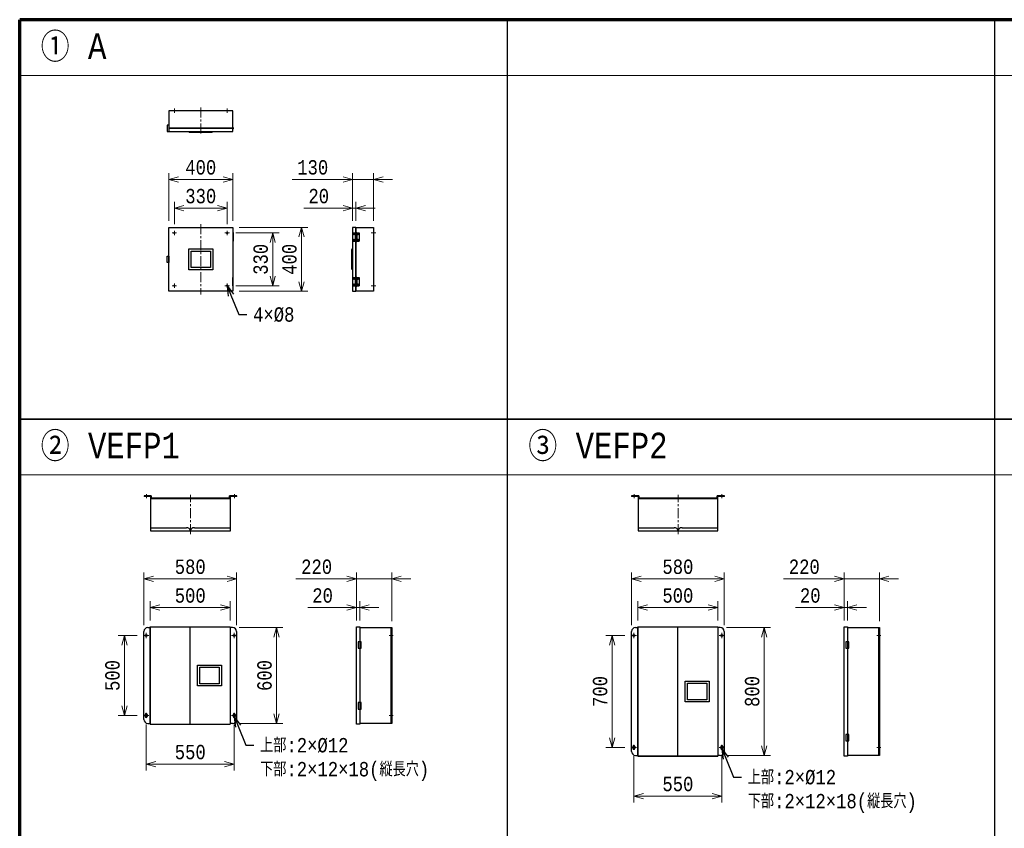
# Model space of a CAD drawing. Header units: millimetres. Extents: x 0 to 29120, y 0 to 20485.
# Tile 6 of 9: x 15120 to 21278, y 14388 to 19450. Entities that reach past the tile are written whole.
import ezdxf
from ezdxf import colors
from ezdxf.entities.mleader import LeaderData, LeaderLine
from ezdxf.math import Vec2, Vec3

# ---------------------------------------------------------------- set-up
doc = ezdxf.new("R2010")
doc.units = ezdxf.units.MM
doc.header["$LTSCALE"] = 50
doc.linetypes.add('CENTER', pattern=[2, 1.25, -0.25, 0.25, -0.25])
doc.linetypes.add('DASHED', pattern=[19.05, 12.7, -6.35])
doc.layers.get('Defpoints').update_dxf_attribs({"color": 8})
for name, color, linetype, lineweight in [('CENTER', 4, 'CENTER', 13), ('DASHED', 3, 'Continuous', 13), ('NOTE', 3, 'Continuous', 13), ('SIZE', 3, 'Continuous', 13)]:
    doc.layers.add(name, color=color, linetype=linetype, lineweight=lineweight)
doc.layers.add('DETAIL', color=7, linetype='Continuous')
doc.styles.get("Standard").update_dxf_attribs({"font": 'monotxt.shx', "width": 0.83, "bigfont": 'extfont.shx'})
doc.dimstyles.get("Standard").update_dxf_attribs({"dimtxt": 90, "dimasz": 60, "dimexe": 40, "dimexo": 40, "dimgap": 30, "dimtad": 1, "dimdec": 1, "dimdsep": 46, "dimtxsty": 'Standard', "dimblk": 'OPEN30', "dimcen": 0, "dimdle": 4.496, "dimclrd": 256, "dimclre": 256, "dimclrt": 256, "dimazin": 2, "dimtfac": 1, "dimtdec": 1, "dimtmove": 0, "dimatfit": 1, "dimldrblk": 'OPEN30', "dimfxl": 1, "dimlwd": -1, "dimlwe": -1, "dimarcsym": 0})

# ---------------------------------------------------------------- blocks, each defined once
blk = doc.blocks.new('_Open30')
at = {"color": 0, "linetype": 'ByBlock', "lineweight": -2}
for p, q in [((-1, 0.27), (0, 0)), ((0, 0), (-1, -0.27)), ((0, 0), (-1, 0))]:
    blk.add_line(p, q, dxfattribs=at)
blk = doc.blocks.new('*D22')
at = {"layer": 'Defpoints', "color": 0}
for p in [(16431.5, 18115), (16431.5, 17785), (16702.5, 17785)]:
    blk.add_point(p, dxfattribs=at)
at = {"layer": 'SIZE'}
for p, q in [((16471.5, 18115), (16742.5, 18115)), ((16702.5, 18055), (16702.5, 17845)), ((16471.5, 17785), (16742.5, 17785))]:
    blk.add_line(p, q, dxfattribs=at)
at = {"layer": 'SIZE', "xscale": 60, "yscale": 60, "zscale": 60}
for p, rotation in [((16702.5, 18115), 90), ((16702.5, 17785), 270)]:
    blk.add_blockref('_Open30', p, dxfattribs=dict(at, rotation=rotation))
at = {"layer": 'SIZE', "insert": (16627.5, 17950), "char_height": 90, "attachment_point": 5, "rotation": 90}
blk.add_mtext('330', dxfattribs=at)
blk = doc.blocks.new('*D23')
at = {"layer": 'Defpoints', "color": 0}
for p in [(16452.5, 18150), (16882.5, 18150), (16452.5, 17750)]:
    blk.add_point(p, dxfattribs=at)
at = {"layer": 'SIZE'}
for p, q in [((16492.5, 18150), (16922.5, 18150)), ((16882.5, 17810), (16882.5, 18090)), ((16492.5, 17750), (16922.5, 17750))]:
    blk.add_line(p, q, dxfattribs=at)
at = {"layer": 'SIZE', "xscale": 60, "yscale": 60, "zscale": 60}
for p, rotation in [((16882.5, 18150), 90), ((16882.5, 17750), 270)]:
    blk.add_blockref('_Open30', p, dxfattribs=dict(at, rotation=rotation))
at = {"layer": 'SIZE', "insert": (16807.5, 17950), "char_height": 90, "attachment_point": 5, "rotation": 90}
blk.add_mtext('400', dxfattribs=at)
blk = doc.blocks.new('*D24')
at = {"layer": 'Defpoints', "color": 0}
for p in [(16417.5, 18270), (16087.5, 18129), (16417.5, 18129)]:
    blk.add_point(p, dxfattribs=at)
at = {"layer": 'SIZE'}
for p, q in [((16087.5, 18169), (16087.5, 18310)), ((16417.5, 18169), (16417.5, 18310)), ((16147.5, 18270), (16357.5, 18270))]:
    blk.add_line(p, q, dxfattribs=at)
at = {"layer": 'SIZE', "xscale": 60, "yscale": 60, "zscale": 60, "rotation": 180}
blk.add_blockref('_Open30', (16087.5, 18270), dxfattribs=at)
at = {"layer": 'SIZE', "xscale": 60, "yscale": 60, "zscale": 60}
blk.add_blockref('_Open30', (16417.5, 18270), dxfattribs=at)
at = {"layer": 'SIZE', "insert": (16252.5, 18345), "char_height": 90, "attachment_point": 5}
blk.add_mtext('330', dxfattribs=at)
blk = doc.blocks.new('*D25')
at = {"layer": 'Defpoints', "color": 0}
for p in [(16452.5, 18450), (16052.5, 18150), (16452.5, 18150)]:
    blk.add_point(p, dxfattribs=at)
at = {"layer": 'SIZE'}
for p, q in [((16052.5, 18190), (16052.5, 18490)), ((16452.5, 18190), (16452.5, 18490)), ((16112.5, 18450), (16392.5, 18450))]:
    blk.add_line(p, q, dxfattribs=at)
at = {"layer": 'SIZE', "xscale": 60, "yscale": 60, "zscale": 60, "rotation": 180}
blk.add_blockref('_Open30', (16052.5, 18450), dxfattribs=at)
at = {"layer": 'SIZE', "xscale": 60, "yscale": 60, "zscale": 60}
blk.add_blockref('_Open30', (16452.5, 18450), dxfattribs=at)
at = {"layer": 'SIZE', "insert": (16252.5, 18525), "char_height": 90, "attachment_point": 5}
blk.add_mtext('400', dxfattribs=at)
blk = doc.blocks.new('*D26')
at = {"layer": 'Defpoints', "color": 0}
for p in [(17202.5, 18270), (17202.5, 18150), (17222.5, 18150)]:
    blk.add_point(p, dxfattribs=at)
at = {"layer": 'SIZE'}
for p, q in [((17202.5, 18190), (17202.5, 18310)), ((17222.5, 18190), (17222.5, 18310)), ((17142.5, 18270), (16898, 18270)), ((17222.5, 18270), (17202.5, 18270)), ((17282.5, 18270), (17342.5, 18270))]:
    blk.add_line(p, q, dxfattribs=at)
at = {"layer": 'SIZE', "xscale": 60, "yscale": 60, "zscale": 60}
blk.add_blockref('_Open30', (17202.5, 18270), dxfattribs=at)
at = {"layer": 'SIZE', "xscale": 60, "yscale": 60, "zscale": 60, "rotation": 180}
blk.add_blockref('_Open30', (17222.5, 18270), dxfattribs=at)
at = {"layer": 'SIZE', "insert": (16990.3, 18345), "char_height": 90, "attachment_point": 5}
blk.add_mtext('20', dxfattribs=at)
blk = doc.blocks.new('*D27')
at = {"layer": 'Defpoints', "color": 0}
for p in [(17202.5, 18450), (17202.5, 18150), (17332.5, 18150)]:
    blk.add_point(p, dxfattribs=at)
at = {"layer": 'SIZE'}
for p, q in [((17202.5, 18190), (17202.5, 18490)), ((17332.5, 18190), (17332.5, 18490)), ((17142.5, 18450), (16823.3, 18450)), ((17332.5, 18450), (17202.5, 18450)), ((17392.5, 18450), (17452.5, 18450))]:
    blk.add_line(p, q, dxfattribs=at)
at = {"layer": 'SIZE', "xscale": 60, "yscale": 60, "zscale": 60}
blk.add_blockref('_Open30', (17202.5, 18450), dxfattribs=at)
at = {"layer": 'SIZE', "xscale": 60, "yscale": 60, "zscale": 60, "rotation": 180}
blk.add_blockref('_Open30', (17332.5, 18450), dxfattribs=at)
at = {"layer": 'SIZE', "insert": (16952.9, 18525), "char_height": 90, "attachment_point": 5}
blk.add_mtext('130', dxfattribs=at)
blk = doc.blocks.new('*D40')
at = {"layer": 'Defpoints', "color": 0}
for p in [(16436.7, 15770), (15936.7, 15650), (16436.7, 15650)]:
    blk.add_point(p, dxfattribs=at)
at = {"layer": 'SIZE'}
for p, q in [((15936.7, 15690), (15936.7, 15810)), ((15996.7, 15770), (16376.7, 15770)), ((16436.7, 15690), (16436.7, 15810))]:
    blk.add_line(p, q, dxfattribs=at)
at = {"layer": 'SIZE', "xscale": 60, "yscale": 60, "zscale": 60, "rotation": 180}
blk.add_blockref('_Open30', (15936.7, 15770), dxfattribs=at)
at = {"layer": 'SIZE', "xscale": 60, "yscale": 60, "zscale": 60}
blk.add_blockref('_Open30', (16436.7, 15770), dxfattribs=at)
at = {"layer": 'SIZE', "insert": (16186.7, 15845), "char_height": 90, "attachment_point": 5}
blk.add_mtext('500', dxfattribs=at)
blk = doc.blocks.new('*D41')
at = {"layer": 'Defpoints', "color": 0}
for p in [(16476.7, 15950), (15896.7, 15620), (16476.7, 15620)]:
    blk.add_point(p, dxfattribs=at)
at = {"layer": 'SIZE'}
for p, q in [((15896.7, 15660), (15896.7, 15990)), ((15956.7, 15950), (16416.7, 15950)), ((16476.7, 15660), (16476.7, 15990))]:
    blk.add_line(p, q, dxfattribs=at)
at = {"layer": 'SIZE', "xscale": 60, "yscale": 60, "zscale": 60, "rotation": 180}
blk.add_blockref('_Open30', (15896.7, 15950), dxfattribs=at)
at = {"layer": 'SIZE', "xscale": 60, "yscale": 60, "zscale": 60}
blk.add_blockref('_Open30', (16476.7, 15950), dxfattribs=at)
at = {"layer": 'SIZE', "insert": (16186.7, 16025), "char_height": 90, "attachment_point": 5}
blk.add_mtext('580', dxfattribs=at)
blk = doc.blocks.new('*D42')
at = {"layer": 'Defpoints', "color": 0}
for p in [(15911.7, 15079), (16461.7, 15079), (16461.7, 14790)]:
    blk.add_point(p, dxfattribs=at)
at = {"layer": 'SIZE'}
for p, q in [((15911.7, 15039), (15911.7, 14750)), ((16461.7, 15039), (16461.7, 14750)), ((15971.7, 14790), (16401.7, 14790))]:
    blk.add_line(p, q, dxfattribs=at)
at = {"layer": 'SIZE', "xscale": 60, "yscale": 60, "zscale": 60, "rotation": 180}
blk.add_blockref('_Open30', (15911.7, 14790), dxfattribs=at)
at = {"layer": 'SIZE', "xscale": 60, "yscale": 60, "zscale": 60}
blk.add_blockref('_Open30', (16461.7, 14790), dxfattribs=at)
at = {"layer": 'SIZE', "insert": (16186.7, 14865), "char_height": 90, "attachment_point": 5}
blk.add_mtext('550', dxfattribs=at)
blk = doc.blocks.new('*D43')
at = {"layer": 'Defpoints', "color": 0}
for p in [(15895.7, 15595), (15775.7, 15095), (15895.7, 15095)]:
    blk.add_point(p, dxfattribs=at)
at = {"layer": 'SIZE'}
for p, q in [((15855.7, 15595), (15735.7, 15595)), ((15775.7, 15535), (15775.7, 15155)), ((15855.7, 15095), (15735.7, 15095))]:
    blk.add_line(p, q, dxfattribs=at)
at = {"layer": 'SIZE', "xscale": 60, "yscale": 60, "zscale": 60}
for p, rotation in [((15775.7, 15595), 90), ((15775.7, 15095), 270)]:
    blk.add_blockref('_Open30', p, dxfattribs=dict(at, rotation=rotation))
at = {"layer": 'SIZE', "insert": (15700.7, 15345), "char_height": 90, "attachment_point": 5, "rotation": 90}
blk.add_mtext('500', dxfattribs=at)
blk = doc.blocks.new('*D44')
at = {"layer": 'Defpoints', "color": 0}
for p in [(16451.7, 15645), (16451.7, 15045), (16726.7, 15045)]:
    blk.add_point(p, dxfattribs=at)
at = {"layer": 'SIZE'}
for p, q in [((16491.7, 15645), (16766.7, 15645)), ((16726.7, 15585), (16726.7, 15105)), ((16491.7, 15045), (16766.7, 15045))]:
    blk.add_line(p, q, dxfattribs=at)
at = {"layer": 'SIZE', "xscale": 60, "yscale": 60, "zscale": 60}
for p, rotation in [((16726.7, 15645), 90), ((16726.7, 15045), 270)]:
    blk.add_blockref('_Open30', p, dxfattribs=dict(at, rotation=rotation))
at = {"layer": 'SIZE', "insert": (16651.7, 15345), "char_height": 90, "attachment_point": 5, "rotation": 90}
blk.add_mtext('600', dxfattribs=at)
blk = doc.blocks.new('*D45')
at = {"layer": 'Defpoints', "color": 0}
for p in [(17226.7, 15770), (17226.7, 15650), (17246.7, 15650)]:
    blk.add_point(p, dxfattribs=at)
at = {"layer": 'SIZE'}
for p, q in [((17166.7, 15770), (16922.2, 15770)), ((17226.7, 15690), (17226.7, 15810)), ((17246.7, 15770), (17226.7, 15770)), ((17246.7, 15690), (17246.7, 15810)), ((17306.7, 15770), (17366.7, 15770))]:
    blk.add_line(p, q, dxfattribs=at)
at = {"layer": 'SIZE', "xscale": 60, "yscale": 60, "zscale": 60}
blk.add_blockref('_Open30', (17226.7, 15770), dxfattribs=at)
at = {"layer": 'SIZE', "xscale": 60, "yscale": 60, "zscale": 60, "rotation": 180}
blk.add_blockref('_Open30', (17246.7, 15770), dxfattribs=at)
at = {"layer": 'SIZE', "insert": (17014.5, 15845), "char_height": 90, "attachment_point": 5}
blk.add_mtext('20', dxfattribs=at)
blk = doc.blocks.new('*D46')
at = {"layer": 'Defpoints', "color": 0}
for p in [(17226.7, 15950), (17226.7, 15650), (17446.7, 15645)]:
    blk.add_point(p, dxfattribs=at)
at = {"layer": 'SIZE'}
for p, q in [((17166.7, 15950), (16847.5, 15950)), ((17226.7, 15690), (17226.7, 15990)), ((17446.7, 15950), (17226.7, 15950)), ((17446.7, 15685), (17446.7, 15990)), ((17506.7, 15950), (17566.7, 15950))]:
    blk.add_line(p, q, dxfattribs=at)
at = {"layer": 'SIZE', "xscale": 60, "yscale": 60, "zscale": 60}
blk.add_blockref('_Open30', (17226.7, 15950), dxfattribs=at)
at = {"layer": 'SIZE', "xscale": 60, "yscale": 60, "zscale": 60, "rotation": 180}
blk.add_blockref('_Open30', (17446.7, 15950), dxfattribs=at)
at = {"layer": 'SIZE', "insert": (16977.1, 16025), "char_height": 90, "attachment_point": 5}
blk.add_mtext('220', dxfattribs=at)
blk = doc.blocks.new('*D47')
at = {"layer": 'Defpoints', "color": 0}
for p in [(19486.7, 15770), (18986.7, 15650), (19486.7, 15650)]:
    blk.add_point(p, dxfattribs=at)
at = {"layer": 'SIZE'}
for p, q in [((18986.7, 15690), (18986.7, 15810)), ((19046.7, 15770), (19426.7, 15770)), ((19486.7, 15690), (19486.7, 15810))]:
    blk.add_line(p, q, dxfattribs=at)
at = {"layer": 'SIZE', "xscale": 60, "yscale": 60, "zscale": 60, "rotation": 180}
blk.add_blockref('_Open30', (18986.7, 15770), dxfattribs=at)
at = {"layer": 'SIZE', "xscale": 60, "yscale": 60, "zscale": 60}
blk.add_blockref('_Open30', (19486.7, 15770), dxfattribs=at)
at = {"layer": 'SIZE', "insert": (19236.7, 15845), "char_height": 90, "attachment_point": 5}
blk.add_mtext('500', dxfattribs=at)
blk = doc.blocks.new('*D48')
at = {"layer": 'Defpoints', "color": 0}
for p in [(19526.7, 15950), (18946.7, 15620), (19526.7, 15620)]:
    blk.add_point(p, dxfattribs=at)
at = {"layer": 'SIZE'}
for p, q in [((18946.7, 15660), (18946.7, 15990)), ((19006.7, 15950), (19466.7, 15950)), ((19526.7, 15660), (19526.7, 15990))]:
    blk.add_line(p, q, dxfattribs=at)
at = {"layer": 'SIZE', "xscale": 60, "yscale": 60, "zscale": 60, "rotation": 180}
blk.add_blockref('_Open30', (18946.7, 15950), dxfattribs=at)
at = {"layer": 'SIZE', "xscale": 60, "yscale": 60, "zscale": 60}
blk.add_blockref('_Open30', (19526.7, 15950), dxfattribs=at)
at = {"layer": 'SIZE', "insert": (19236.7, 16025), "char_height": 90, "attachment_point": 5}
blk.add_mtext('580', dxfattribs=at)
blk = doc.blocks.new('*D49')
at = {"layer": 'Defpoints', "color": 0}
for p in [(18961.7, 14879), (19511.7, 14879), (19511.7, 14590)]:
    blk.add_point(p, dxfattribs=at)
at = {"layer": 'SIZE'}
for p, q in [((18961.7, 14839), (18961.7, 14550)), ((19511.7, 14839), (19511.7, 14550)), ((19021.7, 14590), (19451.7, 14590))]:
    blk.add_line(p, q, dxfattribs=at)
at = {"layer": 'SIZE', "xscale": 60, "yscale": 60, "zscale": 60, "rotation": 180}
blk.add_blockref('_Open30', (18961.7, 14590), dxfattribs=at)
at = {"layer": 'SIZE', "xscale": 60, "yscale": 60, "zscale": 60}
blk.add_blockref('_Open30', (19511.7, 14590), dxfattribs=at)
at = {"layer": 'SIZE', "insert": (19236.7, 14665), "char_height": 90, "attachment_point": 5}
blk.add_mtext('550', dxfattribs=at)
blk = doc.blocks.new('*D50')
at = {"layer": 'Defpoints', "color": 0}
for p in [(18945.7, 15595), (18825.7, 14895), (18945.7, 14895)]:
    blk.add_point(p, dxfattribs=at)
at = {"layer": 'SIZE'}
for p, q in [((18905.7, 15595), (18785.7, 15595)), ((18825.7, 15535), (18825.7, 14955)), ((18905.7, 14895), (18785.7, 14895))]:
    blk.add_line(p, q, dxfattribs=at)
at = {"layer": 'SIZE', "xscale": 60, "yscale": 60, "zscale": 60}
for p, rotation in [((18825.7, 15595), 90), ((18825.7, 14895), 270)]:
    blk.add_blockref('_Open30', p, dxfattribs=dict(at, rotation=rotation))
at = {"layer": 'SIZE', "insert": (18750.7, 15245), "char_height": 90, "attachment_point": 5, "rotation": 90}
blk.add_mtext('700', dxfattribs=at)
blk = doc.blocks.new('*D51')
at = {"layer": 'Defpoints', "color": 0}
for p in [(19501.7, 15645), (19501.7, 14845), (19776.7, 14845)]:
    blk.add_point(p, dxfattribs=at)
at = {"layer": 'SIZE'}
for p, q in [((19541.7, 15645), (19816.7, 15645)), ((19776.7, 15585), (19776.7, 14905)), ((19541.7, 14845), (19816.7, 14845))]:
    blk.add_line(p, q, dxfattribs=at)
at = {"layer": 'SIZE', "xscale": 60, "yscale": 60, "zscale": 60}
for p, rotation in [((19776.7, 15645), 90), ((19776.7, 14845), 270)]:
    blk.add_blockref('_Open30', p, dxfattribs=dict(at, rotation=rotation))
at = {"layer": 'SIZE', "insert": (19701.7, 15245), "char_height": 90, "attachment_point": 5, "rotation": 90}
blk.add_mtext('800', dxfattribs=at)
blk = doc.blocks.new('*D52')
at = {"layer": 'Defpoints', "color": 0}
for p in [(20276.7, 15770), (20276.7, 15650), (20296.7, 15650)]:
    blk.add_point(p, dxfattribs=at)
at = {"layer": 'SIZE'}
for p, q in [((20216.7, 15770), (19972.2, 15770)), ((20276.7, 15690), (20276.7, 15810)), ((20296.7, 15770), (20276.7, 15770)), ((20296.7, 15690), (20296.7, 15810)), ((20356.7, 15770), (20416.7, 15770))]:
    blk.add_line(p, q, dxfattribs=at)
at = {"layer": 'SIZE', "xscale": 60, "yscale": 60, "zscale": 60}
blk.add_blockref('_Open30', (20276.7, 15770), dxfattribs=at)
at = {"layer": 'SIZE', "xscale": 60, "yscale": 60, "zscale": 60, "rotation": 180}
blk.add_blockref('_Open30', (20296.7, 15770), dxfattribs=at)
at = {"layer": 'SIZE', "insert": (20064.5, 15845), "char_height": 90, "attachment_point": 5}
blk.add_mtext('20', dxfattribs=at)
blk = doc.blocks.new('*D53')
at = {"layer": 'Defpoints', "color": 0}
for p in [(20276.7, 15950), (20276.7, 15650), (20496.7, 15645)]:
    blk.add_point(p, dxfattribs=at)
at = {"layer": 'SIZE'}
for p, q in [((20216.7, 15950), (19897.5, 15950)), ((20276.7, 15690), (20276.7, 15990)), ((20496.7, 15950), (20276.7, 15950)), ((20496.7, 15685), (20496.7, 15990)), ((20556.7, 15950), (20616.7, 15950))]:
    blk.add_line(p, q, dxfattribs=at)
at = {"layer": 'SIZE', "xscale": 60, "yscale": 60, "zscale": 60}
blk.add_blockref('_Open30', (20276.7, 15950), dxfattribs=at)
at = {"layer": 'SIZE', "xscale": 60, "yscale": 60, "zscale": 60, "rotation": 180}
blk.add_blockref('_Open30', (20496.7, 15950), dxfattribs=at)
at = {"layer": 'SIZE', "insert": (20027.1, 16025), "char_height": 90, "attachment_point": 5}
blk.add_mtext('220', dxfattribs=at)
blk = doc.blocks.new('A$C5EB03D13')
at = {"layer": 'DETAIL'}
for points in [[(-75, -65), (-75, 65), (75, 65), (75, -65)], [(-60.25, -51.5), (-60.25, 51.5), (60.25, 51.5), (60.25, -51.5)]]:
    blk.add_lwpolyline(points, close=True, dxfattribs=at)

msp = doc.modelspace()

# ---------------------------------------------------------------- linework, layer by layer
at = {"layer": 'CENTER', "linetype": 'CENTER'}
for p, q in [((16087.51, 18893.99), (16087.51, 18865.99)), ((16252.51, 18899.99), (16252.51, 18724.99)), ((16417.51, 18893.99), (16417.51, 18865.99)), ((16252.51, 18169.99), (16252.51, 17729.99)), ((16101.51, 18114.99), (16073.51, 18114.99)), ((16087.51, 18128.99), (16087.51, 18100.99)), ((16431.51, 18114.99), (16403.51, 18114.99)), ((16417.51, 18128.99), (16417.51, 18100.99)), ((17318.51, 18114.99), (17346.51, 18114.99)), ((16087.51, 17798.99), (16087.51, 17770.99)), ((16417.51, 17798.99), (16417.51, 17770.99)), ((16101.51, 17784.99), (16073.51, 17784.99)), ((16431.51, 17784.99), (16403.51, 17784.99)), ((17318.51, 17784.99), (17346.51, 17784.99)), ((15912.51, 16479.99), (15912.51, 16454.99)), ((16187.51, 16229.99), (16187.51, 16474.99)), ((16462.51, 16454.99), (16462.51, 16479.99)), ((18962.51, 16479.99), (18962.51, 16454.99)), ((19237.51, 16229.99), (19237.51, 16474.99)), ((19512.51, 16454.99), (19512.51, 16479.99)), ((17431.74, 15594.99), (17456.74, 15594.99)), ((20481.74, 15594.99), (20506.74, 15594.99)), ((17456.74, 15094.99), (17431.74, 15094.99)), ((20506.74, 14894.99), (20481.74, 14894.99))]:
    msp.add_line(p, q, dxfattribs=at)
at = {"layer": 'CENTER', "linetype": 'Continuous'}
for p, q in [((15895.74, 15594.99), (15927.74, 15594.99)), ((15911.74, 15610.99), (15911.74, 15578.99)), ((16445.74, 15594.99), (16477.74, 15594.99)), ((16461.74, 15610.99), (16461.74, 15578.99)), ((18945.74, 15594.99), (18977.74, 15594.99)), ((18961.74, 15610.99), (18961.74, 15578.99)), ((19495.74, 15594.99), (19527.74, 15594.99)), ((19511.74, 15610.99), (19511.74, 15578.99)), ((15895.74, 15094.99), (15927.74, 15094.99)), ((15911.74, 15110.99), (15911.74, 15078.99)), ((16445.74, 15094.99), (16477.74, 15094.99)), ((16461.74, 15110.99), (16461.74, 15078.99)), ((18961.74, 14910.99), (18961.74, 14878.99)), ((19511.74, 14910.99), (19511.74, 14878.99)), ((18945.74, 14894.99), (18977.74, 14894.99)), ((19495.74, 14894.99), (19527.74, 14894.99))]:
    msp.add_line(p, q, dxfattribs=at)
at = {"layer": 'DASHED', "linetype": 'DASHED'}
for centre in [(16087.51, 18114.99), (16417.51, 18114.99), (16087.51, 17784.99), (16417.51, 17784.99)]:
    msp.add_circle(centre, 4, dxfattribs=at)
at = {"layer": 'DETAIL'}
for p, q in [((16052.51, 18879.99), (16052.51, 18749.99)), ((16452.51, 18116.99), (16456.01, 18116.99)), ((16453.71, 18116.99), (16453.71, 18062.99)), ((16456.01, 18116.99), (16456.01, 18062.99)), ((17204.24, 18115.99), (17244.01, 18115.99)), ((17204.24, 18063.99), (17204.24, 18115.99)), ((17219.01, 18116.99), (17219.01, 18062.99)), ((17222.51, 18116.99), (17219.01, 18116.99)), ((17220.01, 18115.99), (17220.01, 18063.99)), ((17222.51, 18117.49), (17229.01, 18117.49)), ((17228.01, 18115.99), (17228.01, 18063.99)), ((17229.01, 18062.49), (17229.01, 18117.49)), ((17244.01, 18115.99), (17244.01, 18063.99)), ((16452.51, 18102.99), (16456.01, 18102.99)), ((16452.51, 18076.99), (16456.01, 18076.99)), ((16452.51, 18062.99), (16456.01, 18062.99)), ((17204.24, 18063.99), (17244.01, 18063.99)), ((17222.51, 18062.99), (17219.01, 18062.99)), ((17220.01, 18102.99), (17228.01, 18102.99)), ((17220.01, 18076.99), (17228.01, 18076.99)), ((17222.51, 18062.49), (17229.01, 18062.49)), ((16452.51, 17836.99), (16456.01, 17836.99)), ((16452.51, 17822.99), (16456.01, 17822.99)), ((16453.71, 17782.99), (16453.71, 17836.99)), ((16456.01, 17782.99), (16456.01, 17836.99)), ((17204.24, 17783.99), (17204.24, 17835.99)), ((17204.24, 17835.99), (17244.01, 17835.99)), ((17219.01, 17836.99), (17219.01, 17782.99)), ((17222.51, 17836.99), (17219.01, 17836.99)), ((17220.01, 17835.99), (17220.01, 17783.99)), ((17220.01, 17822.99), (17228.01, 17822.99)), ((17222.51, 17837.49), (17229.01, 17837.49)), ((17228.01, 17835.99), (17228.01, 17783.99)), ((17229.01, 17782.49), (17229.01, 17837.49)), ((17244.01, 17835.99), (17244.01, 17783.99)), ((16452.51, 17796.99), (16456.01, 17796.99)), ((16452.51, 17782.99), (16456.01, 17782.99)), ((17204.24, 17783.99), (17244.01, 17783.99)), ((17222.51, 17782.99), (17219.01, 17782.99)), ((17220.01, 17796.99), (17228.01, 17796.99)), ((17222.51, 17782.49), (17229.01, 17782.49)), ((15942.51, 16469.99), (15897.51, 16469.99)), ((15897.51, 16469.99), (15897.51, 16464.99)), ((15937.51, 16464.99), (15897.51, 16464.99)), ((15937.51, 16464.99), (15937.51, 16249.99)), ((16437.51, 16449.99), (15937.51, 16449.99)), ((15942.51, 16469.99), (15942.51, 16454.99)), ((16432.51, 16454.99), (15942.51, 16454.99)), ((16477.51, 16469.99), (16432.51, 16469.99)), ((16432.51, 16454.99), (16432.51, 16469.99)), ((16437.51, 16249.99), (16437.51, 16464.99)), ((16477.51, 16464.99), (16437.51, 16464.99)), ((16477.51, 16464.99), (16477.51, 16469.99)), ((18992.51, 16469.99), (18947.51, 16469.99)), ((18947.51, 16469.99), (18947.51, 16464.99)), ((18987.51, 16464.99), (18947.51, 16464.99)), ((18987.51, 16464.99), (18987.51, 16249.99)), ((19487.51, 16449.99), (18987.51, 16449.99)), ((18992.51, 16469.99), (18992.51, 16454.99)), ((19482.51, 16454.99), (18992.51, 16454.99)), ((19527.51, 16469.99), (19482.51, 16469.99)), ((19482.51, 16454.99), (19482.51, 16469.99)), ((19487.51, 16249.99), (19487.51, 16464.99)), ((19527.51, 16464.99), (19487.51, 16464.99)), ((19527.51, 16464.99), (19527.51, 16469.99)), ((15937.51, 16269.99), (16162.51, 16269.99)), ((16212.51, 16269.99), (16437.51, 16269.99)), ((18987.51, 16269.99), (19212.51, 16269.99)), ((19262.51, 16269.99), (19487.51, 16269.99)), ((15937.51, 16249.99), (16437.51, 16249.99)), ((18987.51, 16249.99), (19487.51, 16249.99)), ((15921.74, 15644.99), (15936.74, 15644.99)), ((15936.74, 15649.99), (16436.74, 15649.99)), ((15936.74, 15039.99), (15936.74, 15649.99)), ((15936.74, 15648.99), (16436.74, 15648.99)), ((15937.74, 15040.99), (15937.74, 15648.99)), ((16186.74, 15040.99), (16186.74, 15649.99)), ((16435.74, 15648.99), (16435.74, 15040.99)), ((16436.74, 15649.99), (16436.74, 15039.99)), ((16451.74, 15644.99), (16436.74, 15644.99)), ((17226.74, 15649.99), (17246.74, 15649.99)), ((17246.74, 15644.99), (17446.74, 15644.99)), ((17441.74, 15644.99), (17441.74, 15044.99)), ((17446.74, 15644.99), (17446.74, 15044.99)), ((18971.74, 15644.99), (18986.74, 15644.99)), ((18986.74, 15649.99), (19486.74, 15649.99)), ((18986.74, 14839.99), (18986.74, 15649.99)), ((18986.74, 15648.99), (19486.74, 15648.99)), ((18987.74, 14840.99), (18987.74, 15648.99)), ((19236.74, 14840.99), (19236.74, 15649.99)), ((19485.74, 15648.99), (19485.74, 14840.99)), ((19486.74, 15649.99), (19486.74, 14839.99)), ((19501.74, 15644.99), (19486.74, 15644.99)), ((20276.74, 15649.99), (20296.74, 15649.99)), ((20296.74, 15644.99), (20496.74, 15644.99)), ((20491.74, 15644.99), (20491.74, 14844.99)), ((20496.74, 15644.99), (20496.74, 14844.99)), ((15896.74, 15069.99), (15896.74, 15619.99)), ((16476.74, 15619.99), (16476.74, 15069.99)), ((18946.74, 14869.99), (18946.74, 15619.99)), ((19526.74, 15619.99), (19526.74, 14869.99)), ((15905.74, 15100.99), (15905.74, 15088.99)), ((15917.74, 15100.99), (15917.74, 15088.99)), ((16455.74, 15100.99), (16455.74, 15088.99)), ((16467.74, 15100.99), (16467.74, 15088.99)), ((15921.74, 15044.99), (15936.74, 15044.99)), ((15936.74, 15040.99), (16436.74, 15040.99)), ((15936.74, 15039.99), (16436.74, 15039.99)), ((16451.74, 15044.99), (16436.74, 15044.99)), ((17246.74, 15039.99), (17226.74, 15039.99)), ((17446.74, 15044.99), (17246.74, 15044.99)), ((18955.74, 14900.99), (18955.74, 14888.99)), ((18967.74, 14900.99), (18967.74, 14888.99)), ((18971.74, 14844.99), (18986.74, 14844.99)), ((19501.74, 14844.99), (19486.74, 14844.99)), ((19505.74, 14900.99), (19505.74, 14888.99)), ((19517.74, 14900.99), (19517.74, 14888.99)), ((20496.74, 14844.99), (20296.74, 14844.99)), ((18986.74, 14840.99), (19486.74, 14840.99)), ((18986.74, 14839.99), (19486.74, 14839.99)), ((20296.74, 14839.99), (20276.74, 14839.99))]:
    msp.add_line(p, q, dxfattribs=at)
for points in [[(16052.51, 18770.99), (16452.51, 18770.99), (16452.51, 18879.99), (16052.51, 18879.99)], [(16052.51, 18789.74), (16042.51, 18789.74), (16042.51, 18750.24), (16052.51, 18750.24)], [(16453.81, 18773.44), (16453.81, 18789.49), (16452.51, 18789.49)], [(16052.51, 18749.99), (16452.51, 18749.99), (16452.51, 18769.99), (16052.51, 18769.99)], [(16452.51, 18751.49), (16453.81, 18751.49), (16453.81, 18767.53)], [(17222.51, 18116.99), (17222.51, 18149.99), (17202.51, 18149.99), (17202.51, 17749.99), (17222.51, 17749.99), (17222.51, 17782.99)], [(17223.51, 18117.49), (17223.51, 18149.99), (17332.51, 18149.99), (17332.51, 17749.99), (17223.51, 17749.99), (17223.51, 17782.49)], [(17222.51, 17836.99), (17222.51, 18062.99)], [(17223.51, 17837.49), (17223.51, 18062.49)], [(17226.74, 15039.99), (17226.74, 15649.99)], [(17246.74, 15649.99), (17246.74, 15039.99)], [(20276.74, 14839.99), (20276.74, 15649.99)], [(20296.74, 15649.99), (20296.74, 14839.99)]]:
    msp.add_lwpolyline(points, dxfattribs=at)
for points in [[(16177.51, 18749.99, 0.4142136), (16182.51, 18744.99), (16322.51, 18744.99), (16327.51, 18749.99)], [(17202.51, 17884.99, -0.4142136), (17197.51, 17889.99), (17197.51, 18009.99), (17202.51, 18014.99), (17202.51, 17884.99, -0.4142136)]]:
    msp.add_lwpolyline(points, format="xyb", dxfattribs=at)
for points in [[(16052.51, 17749.99), (16052.51, 18149.99), (16452.51, 18149.99), (16452.51, 17749.99)], [(16042.51, 17929.49), (16042.51, 17970.49), (16052.51, 17970.49), (16052.51, 17929.49)], [(17236.74, 15554.99), (17236.74, 15514.99), (17256.74, 15514.99), (17256.74, 15554.99)], [(20286.74, 15554.99), (20286.74, 15514.99), (20306.74, 15514.99), (20306.74, 15554.99)], [(17236.74, 15174.99), (17236.74, 15134.99), (17256.74, 15134.99), (17256.74, 15174.99)], [(20286.74, 14974.99), (20286.74, 14934.99), (20306.74, 14934.99), (20306.74, 14974.99)]]:
    msp.add_lwpolyline(points, close=True, dxfattribs=at)
for centre, radius in [((16454.56, 18770.49), 1.7), ((17211.01, 18107.99), 4.05), ((17211.01, 18107.99), 2.05), ((17237.01, 18107.99), 4.05), ((17237.01, 18107.99), 2.05), ((17211.01, 18071.99), 4.05), ((17211.01, 18071.99), 2.05), ((17237.01, 18071.99), 4.05), ((17237.01, 18071.99), 2.05), ((17211.01, 17827.99), 4.05), ((17211.01, 17827.99), 2.05), ((17237.01, 17827.99), 4.05), ((17237.01, 17827.99), 2.05), ((17211.01, 17791.99), 4.05), ((17211.01, 17791.99), 2.05), ((17237.01, 17791.99), 4.05), ((17237.01, 17791.99), 2.05), ((15911.74, 15594.99), 6), ((16461.74, 15594.99), 6), ((18961.74, 15594.99), 6), ((19511.74, 15594.99), 6)]:
    msp.add_circle(centre, radius, dxfattribs=at)
for centre, radius, start, end in [((16454.56, 18770.49), 3.05, 170.564661, 189.435339), ((16454.56, 18770.49), 3.05, 227.768238, 132.231762), ((16165.01, 16247.49), 22.64, 6.340192, 96.340192), ((16210.01, 16247.49), 22.64, 83.659808, 173.659808), ((19215.01, 16247.49), 22.64, 6.340192, 96.340192), ((19260.01, 16247.49), 22.64, 83.659808, 173.659808), ((15921.74, 15619.99), 25, 90, 180), ((16451.74, 15619.99), 25, 0, 90), ((18971.74, 15619.99), 25, 90, 180), ((19501.74, 15619.99), 25, 0, 90), ((15911.74, 15100.99), 6, 0, 180), ((15911.74, 15088.99), 6, 180, 0), ((16461.74, 15100.99), 6, 0, 180), ((16461.74, 15088.99), 6, 180, 0), ((15921.74, 15069.99), 25, 180, 270), ((16451.74, 15069.99), 25, 270, 0), ((18961.74, 14900.99), 6, 0, 180), ((19511.74, 14900.99), 6, 0, 180), ((18971.74, 14869.99), 25, 180, 270), ((18961.74, 14888.99), 6, 180, 0), ((19501.74, 14869.99), 25, 270, 0), ((19511.74, 14888.99), 6, 180, 0)]:
    msp.add_arc(centre, radius, start, end, dxfattribs=at)
at = {"layer": 'NOTE', "color": 4, "lineweight": 70}
for p in [(27320, 19450), (15120, 1000)]:
    msp.add_line(p, (15120, 19450), dxfattribs=at)
at = {"layer": 'NOTE', "lineweight": 25}
for p, q in [((18170, 1000), (18170, 19450)), ((21220, 1000), (21220, 19450))]:
    msp.add_line(p, q, dxfattribs=at)
at = {"layer": 'NOTE', "lineweight": 9}
for p, q in [((27320, 19100), (15120, 19100)), ((27320, 16600), (15120, 16600))]:
    msp.add_line(p, q, dxfattribs=at)
at = {"layer": 'NOTE', "lineweight": 35}
msp.add_line((27320, 16950), (15120, 16950), dxfattribs=at)

# ---------------------------------------------------------------- block references
for p in [(16252.51, 17949.99), (16307.32, 15344.99), (19357.32, 15244.99)]:
    msp.add_blockref('A$C5EB03D13', p)

# ---------------------------------------------------------------- texts
at = {"layer": 'NOTE', "char_height": 160, "attachment_point": 4}
for s, width, insert in [('{\\fMS PGothic|b0|i0|c128|p50;\\W2.25641; \\W0.83;①} A', 908.347, (15120, 19275)), ('{\\fMS PGothic|b0|i0|c128|p50;\\W2.25641; \\W0.83;②} VEFP1', 1207.0515, (15120, 16775)), ('{\\fMS PGothic|b0|i0|c128|p50;\\W2.25641; \\W0.83;③} VEFP2', 1476.2538, (18170, 16775))]:
    msp.add_mtext_dynamic_manual_height_columns(s, width=width, gutter_width=200, heights=[0], dxfattribs=dict(at, insert=insert))

# ---------------------------------------------------------------- dimensions: what is measured, and where the dimension line sits
at = {"layer": 'SIZE'}
for base, p1, p2, picture, middle in [((16452.51, 18449.99), (16052.51, 18149.99), (16452.51, 18149.99), '*D25', (16252.51, 18524.99)), ((17202.51, 18449.99), (17332.51, 18149.99), (17202.51, 18149.99), '*D27', (16952.91, 18524.99)), ((16417.51, 18269.99), (16087.51, 18128.99), (16417.51, 18128.99), '*D24', (16252.51, 18344.99)), ((17202.51, 18269.99), (17222.51, 18149.99), (17202.51, 18149.99), '*D26', (16990.26, 18344.99)), ((16476.74, 15949.99), (15896.74, 15619.99), (16476.74, 15619.99), '*D41', (16186.74, 16024.99)), ((17226.74, 15949.99), (17446.74, 15644.99), (17226.74, 15649.99), '*D46', (16977.14, 16024.99)), ((19526.74, 15949.99), (18946.74, 15619.99), (19526.74, 15619.99), '*D48', (19236.74, 16024.99)), ((20276.74, 15949.99), (20496.74, 15644.99), (20276.74, 15649.99), '*D53', (20027.14, 16024.99)), ((16436.74, 15769.99), (15936.74, 15649.99), (16436.74, 15649.99), '*D40', (16186.74, 15844.99)), ((17226.74, 15769.99), (17246.74, 15649.99), (17226.74, 15649.99), '*D45', (17014.49, 15844.99)), ((19486.74, 15769.99), (18986.74, 15649.99), (19486.74, 15649.99), '*D47', (19236.74, 15844.99)), ((20276.74, 15769.99), (20296.74, 15649.99), (20276.74, 15649.99), '*D52', (20064.49, 15844.99)), ((16461.74, 14789.99), (15911.74, 15078.99), (16461.74, 15078.99), '*D42', (16186.74, 14864.99)), ((19511.74, 14589.99), (18961.74, 14878.99), (19511.74, 14878.99), '*D49', (19236.74, 14664.99))]:
    dim = msp.add_linear_dim(base=base, p1=p1, p2=p2, dimstyle='Standard', dxfattribs=at)
    dim.commit()
    dim.dimension.update_dxf_attribs({"geometry": picture, "text_midpoint": middle})
for base, p1, p2, picture, middle in [((16702.51, 17784.99), (16431.51, 18114.99), (16431.51, 17784.99), '*D22', (16627.51, 17949.99)), ((16882.51, 18149.99), (16452.51, 17749.99), (16452.51, 18149.99), '*D23', (16807.51, 17949.99)), ((16726.74, 15044.99), (16451.74, 15644.99), (16451.74, 15044.99), '*D44', (16651.74, 15344.99)), ((19776.74, 14844.99), (19501.74, 15644.99), (19501.74, 14844.99), '*D51', (19701.74, 15244.99)), ((15775.74, 15094.99), (15895.74, 15594.99), (15895.74, 15094.99), '*D43', (15700.74, 15344.99)), ((18825.74, 14894.99), (18945.74, 15594.99), (18945.74, 14894.99), '*D50', (18750.74, 15244.99))]:
    dim = msp.add_linear_dim(base=base, p1=p1, p2=p2, angle=90, dimstyle='Standard', dxfattribs=at)
    dim.commit()
    dim.dimension.update_dxf_attribs({"geometry": picture, "text_midpoint": middle})

# ---------------------------------------------------------------- leaders
ml = msp.add_multileader_mtext('Standard', dxfattribs=at)
ml.set_content('4×%%C8', color=256)
ml.set_leader_properties()
ml.set_arrow_properties(name='OPEN30')
ml.build(insert=Vec2(0, 0))
ml.multileader.update_dxf_attribs({"dogleg_length": 50, "arrow_head_size": 60})
ctx = ml.context
ctx.base_point, ctx.char_height, ctx.arrow_head_size, ctx.landing_gap_size, ctx.plane_origin = Vec3(16539.66, 17604.56), 90, 60, 40, Vec3(16417.51, 17784.99)
notes = []
notes.append((ctx, [(0, (1, 1, 0), (16489.66, 17604.56), (1, 0), 50, [(0, [(16419.06, 17781.3)], 0, [])])]))
ctx.mtext.insert, ctx.mtext.flow_direction = Vec3(16579.66, 17649.56), 5
ml = msp.add_multileader_mtext('Standard', dxfattribs=at)
ml.set_content('上部:2×%%C12\\P下部:2×12×18(縦長穴)', color=256)
ml.set_leader_properties()
ml.set_arrow_properties(name='OPEN30')
ml.build(insert=Vec2(0, 0))
ml.multileader.update_dxf_attribs({"dogleg_length": 50, "arrow_head_size": 60})
ctx = ml.context
ctx.base_point, ctx.char_height, ctx.arrow_head_size, ctx.landing_gap_size, ctx.plane_origin = Vec3(16583.89, 14908.56), 90, 60, 40, Vec3(16011.74, 15088.99)
notes.append((ctx, [(0, (1, 1, 0), (16533.89, 14908.56), (1, 0), 50, [(0, [(16464.07, 15083.46)], 0, [])])]))
ctx.mtext.insert, ctx.mtext.flow_direction = Vec3(16623.89, 14953.56), 5
ml = msp.add_multileader_mtext('Standard', dxfattribs=at)
ml.set_content('上部:2×%%C12\\P下部:{\\W0.83;2×}12×18(縦長穴)', color=256)
ml.set_leader_properties()
ml.set_arrow_properties(name='OPEN30')
ml.build(insert=Vec2(0, 0))
ml.multileader.update_dxf_attribs({"dogleg_length": 50, "arrow_head_size": 60})
ctx = ml.context
ctx.base_point, ctx.char_height, ctx.arrow_head_size, ctx.landing_gap_size, ctx.plane_origin = Vec3(19633.89, 14708.56), 90, 60, 40, Vec3(19061.74, 15088.99)
notes.append((ctx, [(0, (1, 1, 0), (19583.89, 14708.56), (1, 0), 50, [(0, [(19514.07, 14883.46)], 0, [])])]))
ctx.mtext.insert, ctx.mtext.flow_direction = Vec3(19673.89, 14753.56), 5
for ctx, leaders in notes:
    for number, flags, end, landing, length, lines in leaders:
        leader = LeaderData()
        leader.index, (leader.has_last_leader_line, leader.has_dogleg_vector, leader.attachment_direction) = number, flags
        leader.last_leader_point, leader.dogleg_vector, leader.dogleg_length = Vec3(end), Vec3(landing), length
        for number, points, colour, breaks in lines:
            line = LeaderLine()
            line.index, line.vertices, line.color, line.breaks = number, Vec3.list(points), colors.encode_raw_color(colour), breaks
            leader.lines.append(line)
        ctx.leaders.append(leader)

doc.saveas('drawing.dxf')
